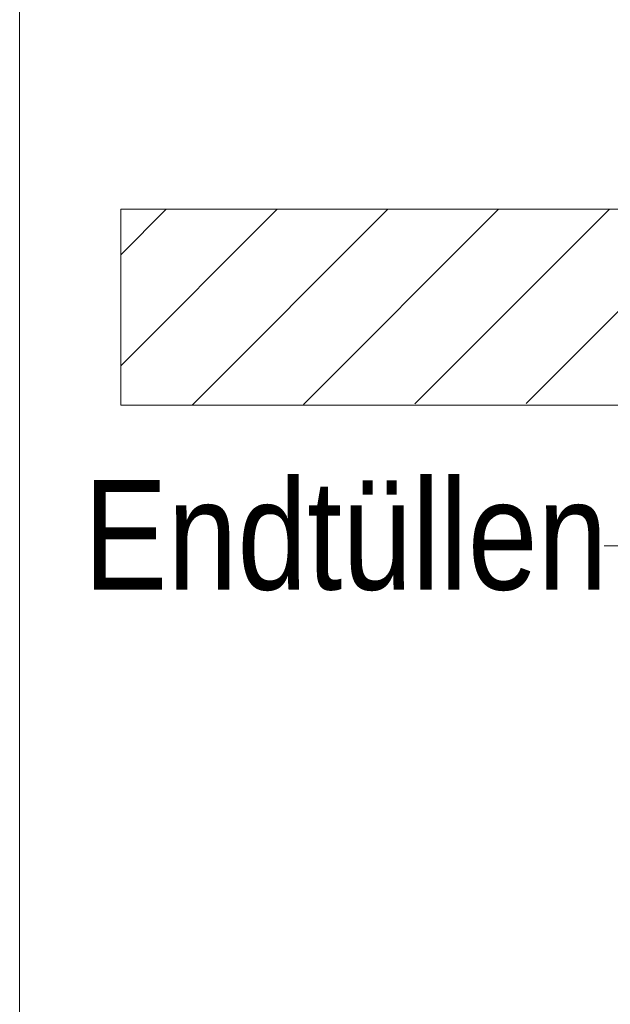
# Model space of a CAD drawing. Extents: x -500 to 300, y 62 to 1162.
# Tile 188 of 256: x 191 to 199, y 862 to 874. Entities that reach past the tile are written whole.
import ezdxf
from ezdxf.lldxf.tags import DXFTag

# ---------------------------------------------------------------- set-up
doc = ezdxf.new("R2010")
doc.units = 0
doc.layers.get('0').update_dxf_attribs({"lineweight": 13})
doc.layers.add('E_Detail_Beschriftung', color=7, linetype='Continuous', lineweight=13, true_color=0x009900)
doc.layers.add('E_Detail_Wandschraffur', color=7, linetype='Continuous', lineweight=5, true_color=0xc0c0c0)
doc.layers.add('E_Detail_Linie_Text_Bem', color=7, linetype='Continuous', lineweight=13)
doc.styles.get("Standard").update_dxf_attribs({"font": 'ARIALN.TTF'})
tags = doc.linetypes.add('fein_strichliert', pattern=[4, 1, -2, 1]).pattern_tags.tags
tags[8:9] = [DXFTag(74, 4), DXFTag(75, 0), DXFTag(340, '0'), DXFTag(46, 0.0), DXFTag(50, 0.0), DXFTag(44, 0.0), DXFTag(45, 0.0)]
tags[6:7] = [DXFTag(74, 4), DXFTag(75, 0), DXFTag(340, '0'), DXFTag(46, 0.0), DXFTag(50, 0.0), DXFTag(44, 0.0), DXFTag(45, 0.0)]
tags[4:5] = [DXFTag(74, 4), DXFTag(75, 0), DXFTag(340, '0'), DXFTag(46, 0.0), DXFTag(50, 0.0), DXFTag(44, 0.0), DXFTag(45, 0.0)]
tags = doc.linetypes.add('fein_strichliert-A06G93S58I', pattern=[4, 1, -2, 1]).pattern_tags.tags
tags[8:9] = [DXFTag(74, 4), DXFTag(75, 0), DXFTag(340, '0'), DXFTag(46, 0.0), DXFTag(50, 0.0), DXFTag(44, 0.0), DXFTag(45, 0.0)]
tags[6:7] = [DXFTag(74, 4), DXFTag(75, 0), DXFTag(340, '0'), DXFTag(46, 0.0), DXFTag(50, 0.0), DXFTag(44, 0.0), DXFTag(45, 0.0)]
tags[4:5] = [DXFTag(74, 4), DXFTag(75, 0), DXFTag(340, '0'), DXFTag(46, 0.0), DXFTag(50, 0.0), DXFTag(44, 0.0), DXFTag(45, 0.0)]

# ---------------------------------------------------------------- blocks, each defined once
blk = doc.blocks.new('Referenz-A06G93S98I')
at = {"layer": 'E_Detail_Linie_Text_Bem', "linetype": 'fein_strichliert-A06G93S58I', "ltscale": 0.65}
blk.add_line((191.1, 888.775), (191.1, 827.458), dxfattribs=at)
at = {"layer": 'E_Detail_Linie_Text_Bem', "linetype": 'Continuous', "ltscale": 0.13}
for p, q in [((192.39, 869.348), (192.39, 871.848)), ((192.39, 871.848), (252.368, 871.848)), ((204.19, 869.348), (192.39, 869.348))]:
    blk.add_line(p, q, dxfattribs=at)
at = {"layer": 'E_Detail_Linie_Text_Bem', "color": 0, "linetype": 'Continuous', "ltscale": 0.13}
blk.add_line((198.815, 867.555), (198.56, 867.555), dxfattribs=at)
at = {"layer": 'E_Detail_Wandschraffur', "linetype": 'ByBlock', "ltscale": 0.13}
for p, q in [((192.39, 869.851), (194.387, 871.848)), ((194.725, 869.358), (197.215, 871.848)), ((197.566, 869.37), (200.043, 871.848))]:
    blk.add_line(p, q, dxfattribs=at)
at = {"layer": 'E_Detail_Wandschraffur', "linetype": 'fein_strichliert', "ltscale": 0.13}
for p, q in [((192.39, 871.265), (192.972, 871.848)), ((193.305, 869.352), (195.801, 871.848)), ((196.145, 869.364), (198.629, 871.848))]:
    blk.add_line(p, q, dxfattribs=at)
at = {"layer": 'E_Detail_Beschriftung', "linetype": 'Continuous', "ltscale": 0.13, "insert": (191.918, 868.396), "char_height": 1.4, "attachment_point": 1}
blk.add_mtext('{\\fArial Narrow;Endtüllen}', dxfattribs=at)

msp = doc.modelspace()

# ---------------------------------------------------------------- block references
at = {"color": 8, "lineweight": 25, "ltscale": 0.25, "true_color": 0x808080}
msp.add_blockref('Referenz-A06G93S98I', (0, 0), dxfattribs=at)

doc.saveas('drawing.dxf')
